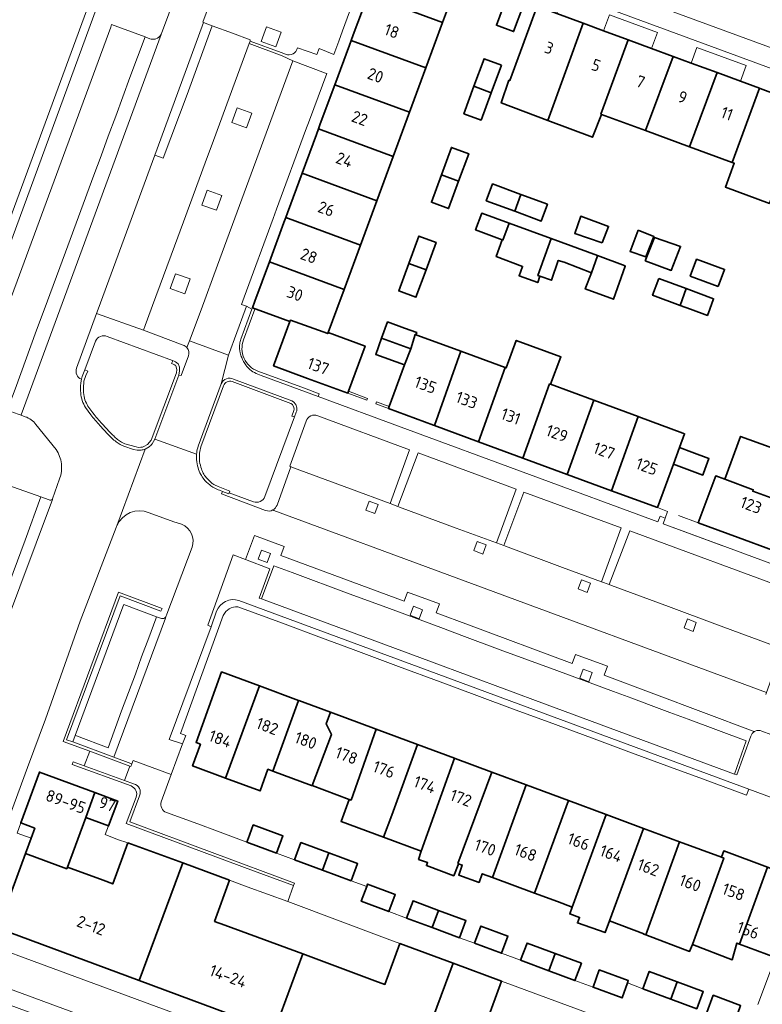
# Model space of a CAD drawing. Extents: x 152761 to 155748, y 459947 to 462743.
# Tile 146 of 256: x 154444 to 154529, y 461920 to 462033. Entities that reach past the tile are written whole.
import ezdxf
from ezdxf.enums import TextEntityAlignment as Align

# ---------------------------------------------------------------- set-up
doc = ezdxf.new("R2010")
doc.units = 0
doc.header["$LTSCALE"] = 0.75
for name, color, linetype, lineweight in [('B-RO-GR-GROENVOORZIENING-GV', 251, 'CONTINUOUS', 18), ('B-RO-GR-HAAG-GV', 251, 'CONTINUOUS', 13), ('B-RO-IE-TERREINAFSCHEIDING_KUNSTMATIG_MUUR-G', 251, 'IE-TERREINAFSCHEIDING-KUNSTMATIG-DICHT', 18), ('B-RO-IE-TERREINAFSCHEIDING_KUNSTMATIG_MUUR-GV', 251, 'CONTINUOUS', 18), ('B-RO-OG-BEBOUWING-GV', 6, 'CONTINUOUS', 35), ('B-RO-OG-BEBOUWING-T18', 1, 'CONTINUOUS', 18), ('B-RO-OG-TERREIN_CULTUURSCHEIDING-GV', 251, 'CONTINUOUS', 18), ('B-RO-VH-VERHARDING_BETONSTRAATSTEEN-GV', 251, 'CONTINUOUS', 18), ('B-RO-VH-VERHARDING_STRAATBAKSTEEN-GV', 251, 'CONTINUOUS', 18), ('B-RO-VH-VERHARDING_TEGEL-GV', 251, 'CONTINUOUS', 18)]:
    doc.layers.add(name, color=color, linetype=linetype, lineweight=lineweight)
doc.styles.add('NLCS-ISO-M200-T18', font='NLCS-ISO.ttf', dxfattribs={"height": 0.36})
doc.linetypes.add('IE-TERREINAFSCHEIDING-KUNSTMATIG-DICHT', pattern='A,8,-1,[82,NLCS.SHX,S=0.75,R=90,X=0,Y=0],-1', length=10)

msp = doc.modelspace()

# ---------------------------------------------------------------- linework, layer by layer
at = {"layer": 'B-RO-GR-GROENVOORZIENING-GV', "flags": 128}
for points in [[(154438.014, 461987.219), (154436.09, 461987.93), (154440.538, 462000), (154453.34, 462034.73), (154451.22, 462035.52), (154450.06, 462037.25), (154445.324, 462039.015), (154444.978, 462038.077), (154449.409, 462036.425), (154450.569, 462034.695), (154452.057, 462034.141), (154439.6, 462000.346), (154434.806, 461987.338), (154437.622, 461986.298), (154430.304, 461966.558), (154410.166, 461973.978), (154407.333, 461978.13), (154411.037, 461988.306), (154410.15, 461988.63), (154408.34, 461983.82), (154407.31, 461980.99), (154406.516, 461978.836)], [(154469.395, 461965.959), (154474.49, 461964.067), (154478.945, 461962.413), (154482.582, 461961.063), (154487.771, 461959.136), (154492.533, 461957.368), (154496.748, 461955.804), (154501.122, 461954.179), (154505.019, 461952.733), (154509.866, 461950.939), (154514.145, 461949.361), (154518.469, 461947.766), (154522.547, 461946.261), (154527.604, 461944.396), (154527.85, 461945.073), (154526.112, 461945.716)], [(154526.112, 461945.716), (154469.509, 461966.672)], [(154466.951, 461965.431), (154466.32, 461963.67), (154461.53, 461950.77), (154463.05, 461950.26), (154463.34, 461951.04), (154463.419, 461951.241), (154462.822, 461951.466), (154467.722, 461964.957)]]:
    msp.add_lwpolyline(points, dxfattribs=at)
for points in [[(154472.038, 462030.603), (154473.732, 462029.996), (154474.339, 462031.691), (154472.644, 462032.297)], [(154468.688, 462021.343), (154470.382, 462020.736), (154470.989, 462022.431), (154469.294, 462023.037)], [(154465.25, 462011.912), (154466.945, 462011.305), (154467.552, 462013), (154465.857, 462013.606)], [(154461.636, 462002.363), (154463.331, 462001.756), (154463.938, 462003.451), (154462.243, 462004.058)], [(154484.406, 461978.039), (154484.024, 461977.005), (154485.059, 461976.603), (154485.431, 461977.648)], [(154496.786, 461973.419), (154496.404, 461972.385), (154497.439, 461971.983), (154497.811, 461973.028)], [(154472.086, 461972.44), (154471.704, 461971.406), (154472.739, 461971.004), (154473.111, 461972.049)], [(154508.726, 461969.029), (154508.344, 461967.995), (154509.379, 461967.593), (154509.751, 461968.638)], [(154489.496, 461966.009), (154489.114, 461964.975), (154490.149, 461964.573), (154490.521, 461965.618)], [(154520.826, 461964.559), (154520.444, 461963.525), (154521.479, 461963.123), (154521.851, 461964.168)], [(154508.896, 461958.809), (154508.514, 461957.775), (154509.549, 461957.373), (154509.921, 461958.418)]]:
    msp.add_lwpolyline(points, close=True, dxfattribs=at)
at = {"layer": 'B-RO-GR-GROENVOORZIENING-GV'}
for points in [[(154469.509, 461966.672, 0.4008153), (154466.951, 461965.431)], [(154467.722, 461964.957, -0.3121096), (154469.395, 461965.959)]]:
    msp.add_lwpolyline(points, format="xyb", dxfattribs=at)
at = {"layer": 'B-RO-GR-HAAG-GV', "flags": 128}
for points in [[(154444.978, 462038.077), (154449.409, 462036.425), (154450.569, 462034.695), (154452.057, 462034.141), (154439.6, 462000.346), (154434.806, 461987.338), (154437.622, 461986.298), (154430.304, 461966.558), (154410.166, 461973.978), (154407.333, 461978.13), (154411.037, 461988.306), (154410.15, 461988.63), (154408.34, 461983.82), (154407.31, 461980.99), (154406.516, 461978.836)], [(154438.014, 461987.219), (154436.09, 461987.93), (154440.538, 462000), (154453.34, 462034.73), (154451.22, 462035.52), (154450.06, 462037.25), (154445.324, 462039.015), (154444.978, 462038.077)], [(154469.395, 461965.959), (154474.49, 461964.067), (154478.945, 461962.413), (154482.582, 461961.063), (154487.771, 461959.136), (154492.533, 461957.368), (154496.748, 461955.804), (154501.122, 461954.179), (154505.019, 461952.733), (154509.866, 461950.939), (154514.145, 461949.361), (154518.469, 461947.766), (154522.547, 461946.261), (154527.604, 461944.396), (154527.85, 461945.073), (154526.112, 461945.716)], [(154526.112, 461945.716), (154469.509, 461966.672)], [(154466.951, 461965.431), (154466.32, 461963.67), (154461.53, 461950.77), (154463.05, 461950.26), (154463.34, 461951.04), (154463.419, 461951.241), (154462.822, 461951.466), (154467.722, 461964.957)]]:
    msp.add_lwpolyline(points, dxfattribs=at)
at = {"layer": 'B-RO-GR-HAAG-GV'}
for points in [[(154469.509, 461966.672, 0.4008153), (154466.951, 461965.431)], [(154467.722, 461964.957, -0.3121096), (154469.395, 461965.959)]]:
    msp.add_lwpolyline(points, format="xyb", dxfattribs=at)
at = {"layer": 'B-RO-IE-TERREINAFSCHEIDING_KUNSTMATIG_MUUR-G', "flags": 128}
for points in [[(154482.039, 461990.606), (154484.222, 461989.787), (154484.141, 461989.572), (154481.96, 461990.39)], [(154486.621, 461988.64), (154485.17, 461989.185), (154485.251, 461989.4), (154486.701, 461988.855)], [(154517.4, 461977.29), (154518.563, 461976.861)], [(154518.284, 461976.103), (154518.041, 461975.445)], [(154518.563, 461976.861), (154518.284, 461976.103)], [(154522.08, 461975.57), (154519.831, 461976.408)], [(154518.041, 461975.445), (154524.768, 461972.964)]]:
    msp.add_lwpolyline(points, dxfattribs=at)
at = {"layer": 'B-RO-IE-TERREINAFSCHEIDING_KUNSTMATIG_MUUR-GV', "flags": 128}
for points in [[(154470.037, 461996.494), (154471.343, 462000), (154471.361, 462000.049), (154471.06, 462000.16), (154471, 462000), (154470.994, 461999.985), (154469.723, 461996.565)], [(154469.582, 461995.461), (154469.648, 461994.998)], [(154462.601, 461993.667), (154462.561, 461993.741), (154462.246, 461993.964), (154462.109, 461994.037), (154461.9, 461994.12), (154461.906, 461993.995), (154461.8, 461993.79), (154462.09, 461993.684)], [(154451.772, 461991.751), (154451.981, 461992.391), (154452.2, 461992.89), (154451.89, 461993.043), (154451.727, 461992.665), (154451.573, 461992.311), (154451.483, 461991.979), (154451.452, 461991.801)], [(154462.3, 461993.524), (154462.396, 461993.091), (154462.371, 461992.71), (154459.472, 461985.027), (154459.045, 461984.504), (154458.636, 461984.275)], [(154459.571, 461984.601), (154459.745, 461984.856), (154459.88, 461985.125), (154462.62, 461992.463), (154462.725, 461992.945), (154462.711, 461993.241)], [(154472.06, 461992.427), (154478.59, 461990), (154478.706, 461990.309), (154476.995, 461990.943), (154471.689, 461992.909)], [(154468.752, 461991.709), (154475.432, 461989.218), (154475.639, 461989.074), (154475.802, 461988.761), (154475.82, 461988.549), (154475.79, 461988.394), (154475.567, 461987.775), (154475.854, 461987.683), (154476.058, 461988.209), (154476.126, 461988.377), (154476.147, 461988.717), (154476.024, 461989.092), (154475.746, 461989.409), (154475.557, 461989.529), (154468.897, 461991.996)], [(154467.479, 461991.463), (154464.854, 461984.327)], [(154465.163, 461984.246), (154467.733, 461991.233)], [(154451.512, 461989.741), (154451.575, 461989.537)], [(154451.889, 461989.627), (154451.832, 461989.811)], [(154451.952, 461988.752), (154452.552, 461987.922)], [(154452.802, 461988.122), (154452.232, 461988.912)], [(154453.595, 461986.68), (154454.512, 461985.692)], [(154454.742, 461985.912), (154453.852, 461986.87)], [(154458.291, 461984.192), (154458.029, 461984.184), (154457.757, 461984.234), (154456.458, 461984.598), (154456.084, 461984.775), (154455.622, 461985.087)], [(154455.446, 461984.816), (154455.923, 461984.497), (154456.332, 461984.306), (154457.423, 461983.933), (154457.878, 461983.857)], [(154458.769, 461983.978), (154459.226, 461984.233)], [(154464.681, 461983.56), (154464.666, 461983.422)], [(154467.268, 461979.274), (154467.64, 461979.139), (154468.36, 461978.88), (154468.406, 461978.995), (154468.484, 461979.186), (154467.14, 461979.716), (154466.719, 461979.899)], [(154457.46, 461945.68), (154456.413, 461946.072), (154451.793, 461947.751), (154450.53, 461948.21), (154450.42, 461947.909), (154457.164, 461945.45)], [(154457.744, 461944.176), (154456.618, 461941.142), (154471.168, 461935.749), (154475.761, 461934.046)], [(154475.761, 461934.046), (154475.871, 461934.34), (154457.04, 461941.335), (154458.143, 461944.338)]]:
    msp.add_lwpolyline(points, dxfattribs=at)
at = {"layer": 'B-RO-IE-TERREINAFSCHEIDING_KUNSTMATIG_MUUR-GV'}
for points in [[(154469.723, 461996.565, 0.0492848), (154469.602, 461996.017)], [(154471.689, 461992.909, -0.4195198), (154470.037, 461996.494)], [(154469.602, 461996.017, 0.0540165), (154469.582, 461995.461)], [(154469.648, 461994.998, 0.0487314), (154469.822, 461994.461)], [(154469.822, 461994.461, 0.0552325), (154470.324, 461993.553)], [(154462.09, 461993.684, 0.3137691), (154462.169, 461993.591)], [(154462.169, 461993.591, -0.3130716), (154462.3, 461993.524)], [(154462.711, 461993.241, 0.0705666), (154462.601, 461993.667)], [(154470.324, 461993.553, 0.0684542), (154470.602, 461993.232)], [(154470.602, 461993.232, 0.0623112), (154471.291, 461992.733)], [(154451.452, 461991.801, 0.0490792), (154451.392, 461990.661)], [(154468.897, 461991.996, 0.433903), (154467.479, 461991.463)], [(154471.291, 461992.733, 0.0516061), (154472.06, 461992.427)], [(154451.392, 461990.661, 0.05), (154451.512, 461989.741)], [(154451.717, 461990.674, -0.0473725), (154451.772, 461991.751)], [(154451.832, 461989.811, -0.0451613), (154451.717, 461990.674)], [(154467.733, 461991.233, -0.410109), (154468.752, 461991.709)], [(154451.575, 461989.537, 0.0395462), (154451.952, 461988.752)], [(154452.232, 461988.912, -0.0400621), (154451.889, 461989.627)], [(154452.552, 461987.922, 0.0170528), (154453.595, 461986.68)], [(154453.852, 461986.87, -0.0147326), (154452.802, 461988.122)], [(154454.512, 461985.692, 0.023216), (154455.446, 461984.816)], [(154455.622, 461985.087, -0.0229068), (154454.742, 461985.912)], [(154458.636, 461984.275, -0.0717956), (154458.291, 461984.192)], [(154458.331, 461983.872, 0.0635219), (154458.769, 461983.978)], [(154459.226, 461984.233, 0.0462804), (154459.571, 461984.601)], [(154464.854, 461984.327, 0.0558671), (154464.681, 461983.56)], [(154465.007, 461983.529, -0.049968), (154465.163, 461984.246)], [(154457.878, 461983.857, 0.05079), (154458.331, 461983.872)], [(154464.666, 461983.422, 0.0468099), (154464.662, 461982.781)], [(154464.662, 461982.781, 0.053833), (154464.83, 461981.849)], [(154464.992, 461982.801, -0.0508027), (154465.007, 461983.529)], [(154465.152, 461981.919, -0.0542809), (154464.992, 461982.801)], [(154464.83, 461981.849, 0.0562342), (154465.132, 461981.102)], [(154465.422, 461981.252, -0.0541958), (154465.152, 461981.919)], [(154465.132, 461981.102, 0.05528), (154465.501, 461980.546)], [(154465.763, 461980.74, -0.0572584), (154465.422, 461981.252)], [(154465.501, 461980.546, 0.0520769), (154466.162, 461979.882)], [(154466.372, 461980.132, -0.0517673), (154465.763, 461980.74)], [(154466.162, 461979.882, 0.0460811), (154466.664, 461979.539)], [(154466.719, 461979.899, -0.0656906), (154466.372, 461980.132)], [(154466.664, 461979.539, 0.0312522), (154467.268, 461979.274)], [(154458.143, 461944.338, 0.4656961), (154457.46, 461945.68)], [(154457.164, 461945.45, -0.4111385), (154457.744, 461944.176)]]:
    msp.add_lwpolyline(points, format="xyb", dxfattribs=at)
at = {"layer": 'B-RO-IE-TERREINAFSCHEIDING_KUNSTMATIG_MUUR-GV', "flags": 128}
msp.add_lwpolyline([(154457.239, 461947.992), (154457.123, 461948.035), (154455.209, 461948.745), (154450.49, 461950.495), (154449.79, 461950.74), (154455.93, 461967.211), (154460.586, 461965.443), (154460.73, 461965.75), (154455.74, 461967.62), (154449.38, 461950.55), (154452.449, 461949.417), (154457.014, 461947.733), (154457.13, 461947.69)], close=True, dxfattribs=at)
at = {"layer": 'B-RO-OG-BEBOUWING-GV', "flags": 128}
for points in [[(154485.912, 462040.389), (154484.279, 462035.967), (154492.807, 462032.79), (154494.628, 462037.723), (154493.691, 462038.068), (154486.103, 462040.905), (154486.041, 462040.74)], [(154492.807, 462032.79), (154484.279, 462035.967), (154482.592, 462031.397), (154482.35, 462030.742), (154490.887, 462027.59)], [(154500.131, 462035.624), (154498.975, 462032.481), (154500.948, 462031.754), (154502.105, 462034.899)], [(154503.63, 462034.656), (154500.496, 462026.148), (154500.413, 462026.178), (154499.523, 462023.594), (154504.862, 462021.593), (154508.916, 462032.706), (154505.873, 462033.829)], [(154508.916, 462032.706), (154504.862, 462021.593), (154509.982, 462019.673), (154510.997, 462022.283), (154510.935, 462022.305), (154514.043, 462030.815), (154511.227, 462031.854)], [(154482.144, 462030.183), (154480.481, 462025.678), (154489.017, 462022.524), (154490.887, 462027.59), (154482.35, 462030.742)], [(154514.043, 462030.815), (154510.935, 462022.305), (154510.997, 462022.283), (154516.05, 462020.423), (154519.203, 462028.912), (154516.734, 462029.823)], [(154499.54, 462027.909), (154497.57, 462028.64), (154496.407, 462025.493), (154498.379, 462024.762)], [(154516.05, 462020.423), (154521.083, 462018.57), (154524.234, 462027.057), (154521.246, 462028.159), (154519.203, 462028.912)], [(154521.083, 462018.57), (154525.965, 462016.773), (154529.1, 462025.262), (154526.9, 462026.074), (154524.234, 462027.057)], [(154489.017, 462022.524), (154480.481, 462025.678), (154478.822, 462021.186), (154478.61, 462020.612), (154487.147, 462017.458)], [(154498.379, 462024.762), (154496.407, 462025.493), (154495.25, 462022.36), (154497.223, 462021.628)], [(154525.965, 462016.773), (154526.201, 462016.686), (154525.19, 462013.965), (154530.217, 462012.099), (154531.273, 462014.819), (154532.49, 462018.135), (154533.529, 462020.966), (154534.356, 462023.217), (154534.39, 462023.31), (154529.148, 462025.244), (154529.1, 462025.262)], [(154487.147, 462017.458), (154478.61, 462020.612), (154478.381, 462019.99), (154476.74, 462015.545), (154485.276, 462012.392)], [(154492.68, 462015.366), (154494.653, 462014.642), (154495.804, 462017.778), (154493.83, 462018.5)], [(154474.869, 462010.479), (154483.406, 462007.327), (154485.276, 462012.392), (154476.74, 462015.545), (154475.073, 462011.032)], [(154494.653, 462014.642), (154492.68, 462015.366), (154491.53, 462012.23), (154493.502, 462011.509)], [(154501.072, 462011.2), (154501.773, 462013.124), (154498.53, 462014.32), (154497.82, 462012.4)], [(154501.773, 462013.124), (154501.072, 462011.2), (154504.11, 462010.08), (154504.82, 462012)], [(154499.65, 462007.934), (154499.726, 462007.906), (154500.433, 462009.835), (154497.294, 462010.98), (154497.29, 462010.97), (154496.59, 462009.06)], [(154474.661, 462009.914), (154473, 462005.415), (154481.536, 462002.261), (154483.406, 462007.327), (154474.869, 462010.479)], [(154505.245, 462008.079), (154500.433, 462009.835), (154499.726, 462007.906), (154499.65, 462007.934), (154498.947, 462006.016), (154501.974, 462004.881), (154501.568, 462003.827), (154503.703, 462003.042), (154503.947, 462003.772), (154503.729, 462003.83)], [(154511.081, 462007.578), (154511.811, 462009.47), (154508.622, 462010.633), (154507.946, 462008.66)], [(154515.18, 462009.035), (154514.269, 462006.607), (154516.094, 462006), (154517.002, 462008.32)], [(154488.945, 462005.224), (154490.919, 462004.502), (154492.074, 462007.638), (154490.1, 462008.36)], [(154509.838, 462004.171), (154510.54, 462006.088), (154510.554, 462006.126), (154505.245, 462008.079), (154503.729, 462003.83), (154503.947, 462003.772), (154505.271, 462003.312), (154506.055, 462005.583), (154506.725, 462005.372)], [(154516.016, 462005.519), (154518.988, 462004.424), (154520.043, 462007.18), (154517.07, 462008.208)], [(154475.346, 461998.581), (154475.402, 461998.734), (154479.666, 461997.195), (154479.715, 461997.327), (154480.701, 462000), (154481.536, 462002.261), (154473, 462005.415), (154471.331, 462000.894), (154471.06, 462000.16), (154471.361, 462000.049), (154471.496, 462000)], [(154510.554, 462006.126), (154510.54, 462006.088), (154509.838, 462004.171), (154509.144, 462002.319), (154512.36, 462001.129), (154513.696, 462004.921), (154513.701, 462004.936)], [(154524.366, 462002.599), (154525.08, 462004.54), (154521.88, 462005.71), (154521.167, 462003.773)], [(154490.919, 462004.502), (154488.945, 462005.224), (154487.791, 462002.09), (154489.765, 462001.368)], [(154517.552, 462003.505), (154516.85, 462001.59), (154519.986, 462000.436), (154520.688, 462002.351)], [(154520.688, 462002.351), (154519.986, 462000.436), (154521.172, 462000), (154523.13, 461999.28), (154523.393, 462000), (154523.832, 462001.195)], [(154479.715, 461997.327), (154479.666, 461997.195), (154475.402, 461998.734), (154475.346, 461998.581), (154473.48, 461993.5), (154477.371, 461992.073), (154481.96, 461990.39), (154482.039, 461990.606), (154483.936, 461995.779)], [(154489.164, 461995.466), (154489.69, 461997.106), (154489.766, 461997.078), (154489.858, 461997.322), (154488.475, 461997.827), (154486.52, 461998.54), (154485.842, 461996.679)], [(154488.473, 461993.613), (154489.164, 461995.466), (154485.842, 461996.679), (154485.165, 461994.819)], [(154489.164, 461995.466), (154488.473, 461993.613), (154486.701, 461988.855), (154486.621, 461988.64), (154491.782, 461986.737), (154491.875, 461986.703), (154494.913, 461995.184), (154489.976, 461997.001), (154489.766, 461997.078), (154489.69, 461997.106)], [(154502.014, 461982.964), (154505.053, 461991.448), (154505.163, 461991.408), (154506.352, 461994.563), (154501.244, 461996.429), (154500.11, 461993.269), (154499.985, 461993.315), (154496.941, 461984.834)], [(154494.913, 461995.184), (154491.875, 461986.703), (154496.941, 461984.834), (154499.985, 461993.315)], [(154505.163, 461991.408), (154505.053, 461991.448), (154502.014, 461982.964), (154507.078, 461981.096), (154510.119, 461989.582)], [(154507.078, 461981.096), (154512.141, 461979.229), (154515.187, 461987.714), (154510.119, 461989.582)], [(154517.4, 461977.29), (154517.408, 461977.311), (154519.229, 461982.254), (154519.934, 461984.166), (154520.518, 461985.75), (154520.327, 461985.82), (154515.267, 461987.685), (154515.187, 461987.714), (154512.141, 461979.229)], [(154528.374, 461979.344), (154528.312, 461979.175), (154532.509, 461977.638), (154532.446, 461977.469), (154536.709, 461975.881), (154537.549, 461978.158), (154538.655, 461981.159), (154530.18, 461984.241), (154526.917, 461985.444), (154525.109, 461980.542)], [(154519.934, 461984.166), (154519.229, 461982.254), (154522.596, 461981.012), (154522.68, 461981.242), (154523.301, 461982.926), (154521.354, 461983.643)], [(154532.446, 461977.469), (154532.509, 461977.638), (154528.312, 461979.175), (154528.374, 461979.344), (154525.109, 461980.542), (154524.075, 461980.921), (154524.012, 461980.753), (154522.08, 461975.57), (154526.643, 461973.87), (154530.56, 461972.41)], [(154467.97, 461946.352), (154471.849, 461956.89), (154467.53, 461958.491), (154464.601, 461950.415), (154465.107, 461950.227), (154464.208, 461947.746)], [(154471.849, 461956.89), (154467.97, 461946.352), (154471.934, 461944.883), (154472.833, 461947.364), (154473.391, 461947.157), (154476.33, 461955.229)], [(154479.985, 461953.875), (154476.377, 461955.212), (154476.33, 461955.229), (154473.391, 461947.157), (154477.826, 461945.515), (154477.89, 461945.491), (154480.096, 461951.357), (154479.507, 461952.552)], [(154482.342, 461943.84), (154485.216, 461951.937), (154479.985, 461953.875), (154479.507, 461952.552), (154480.096, 461951.357), (154477.89, 461945.491), (154482.125, 461943.921)], [(154486.996, 461942.114), (154489.928, 461950.19), (154485.216, 461951.937), (154482.342, 461943.84), (154482.125, 461943.921), (154481.189, 461941.398), (154486.058, 461939.581)], [(154489.928, 461950.19), (154486.996, 461942.114), (154486.058, 461939.581), (154490.362, 461937.986), (154494.168, 461948.618)], [(154494.639, 461936.556), (154494.573, 461936.581), (154498.461, 461947.028), (154494.253, 461948.587), (154494.168, 461948.618), (154490.362, 461937.986), (154490.072, 461937.043), (154491.098, 461936.692), (154490.963, 461936.34), (154494.098, 461935.178), (154494.586, 461936.421)], [(154451.98, 461941.84), (154453.035, 461944.693), (154446.669, 461947.047), (154444.541, 461941.22), (154446.14, 461940.62), (154445.718, 461939.482), (154445.07, 461937.735), (154449.795, 461935.978), (154449.87, 461936.18)], [(154498.461, 461947.028), (154494.573, 461936.581), (154494.639, 461936.556), (154495.071, 461936.394), (154495.024, 461936.259), (154494.666, 461935.232), (154496.99, 461934.42), (154497.362, 461935.403), (154498.534, 461934.976), (154502.398, 461945.569)], [(154453.035, 461944.693), (154451.98, 461941.84), (154454.583, 461940.873), (154455.64, 461943.73)], [(154502.398, 461945.569), (154498.534, 461934.976), (154503.336, 461933.179), (154507.234, 461943.777)], [(154507.234, 461943.777), (154503.336, 461933.179), (154505.97, 461932.215), (154507.644, 461931.583), (154511.522, 461942.187)], [(154515.816, 461940.596), (154511.522, 461942.187), (154507.644, 461931.583), (154507.365, 461930.821), (154508.501, 461930.415), (154508.25, 461929.79), (154511.403, 461928.669), (154511.898, 461930.007)], [(154470.534, 461939.331), (154470.423, 461939.03), (154473.81, 461937.77), (154474.54, 461939.74), (154471.15, 461941), (154470.555, 461939.388)], [(154515.816, 461940.596), (154511.898, 461930.007), (154515.829, 461928.55), (154515.809, 461928.497), (154516.063, 461928.402), (154519.936, 461939.069)], [(154456.799, 461938.958), (154455.06, 461934.25), (154453.965, 461934.657), (154449.87, 461936.18), (154449.795, 461935.978), (154445.07, 461937.735), (154441.9, 461929.19), (154458.098, 461923.191), (154463.076, 461936.639)], [(154475.871, 461937.01), (154479.079, 461935.818), (154479.811, 461937.788), (154476.6, 461938.98)], [(154519.936, 461939.069), (154516.063, 461928.402), (154521.079, 461926.523), (154521.423, 461927.327), (154524.999, 461937.192), (154524.724, 461937.294)], [(154479.811, 461937.788), (154479.079, 461935.818), (154482.36, 461934.599), (154483.09, 461936.57)], [(154521.423, 461927.327), (154525.971, 461925.577), (154526.48, 461927.483), (154526.796, 461927.366), (154530.006, 461936.152), (154524.992, 461938.015), (154524.724, 461937.294), (154524.999, 461937.192)], [(154468.44, 461934.655), (154463.076, 461936.639), (154458.098, 461923.191), (154471.341, 461918.287), (154473.571, 461917.461), (154476.816, 461926.228), (154467.877, 461929.539), (154466.73, 461929.964)], [(154530.9, 461925.845), (154534.154, 461934.611), (154530.006, 461936.152), (154526.796, 461927.366)], [(154484.131, 461933.941), (154483.5, 461932.26), (154486.651, 461931.08), (154487.39, 461933.05), (154484.24, 461934.23)], [(154491.627, 461929.251), (154492.36, 461931.22), (154489.43, 461932.31), (154488.7, 461930.34)], [(154492.36, 461931.22), (154491.627, 461929.251), (154494.75, 461928.09), (154495.48, 461930.06)], [(154496.453, 461927.461), (154499.568, 461926.312), (154500.296, 461928.286), (154497.179, 461929.428)], [(154477.38, 461916.05), (154489.044, 461911.73), (154494.023, 461925.181), (154487.94, 461927.43), (154486.206, 461922.751), (154485.063, 461923.174), (154476.816, 461926.228), (154473.571, 461917.461)], [(154501.74, 461925.51), (154504.981, 461924.301), (154505.704, 461926.278), (154502.48, 461927.48)], [(154505.704, 461926.278), (154504.981, 461924.301), (154507.96, 461923.19), (154508.7, 461925.16)], [(154498.967, 461918.025), (154497.834, 461918.445), (154499.57, 461923.13), (154494.023, 461925.181), (154489.044, 461911.73), (154500.766, 461907.389), (154504.517, 461906), (154507.762, 461914.768)], [(154513.973, 461922.915), (154514.07, 461923.18), (154510.75, 461924.4), (154510.03, 461922.43), (154513.35, 461921.21)], [(154518.937, 461921.073), (154519.668, 461923.043), (154516.47, 461924.23), (154515.74, 461922.259)], [(154519.668, 461923.043), (154518.937, 461921.073), (154521.91, 461919.97), (154522.64, 461921.94)], [(154526.839, 461920.124), (154526.916, 461920.33), (154523.79, 461921.51), (154523.05, 461919.54), (154526.18, 461918.37)]]:
    msp.add_lwpolyline(points, close=True, dxfattribs=at)
at = {"layer": 'B-RO-OG-TERREIN_CULTUURSCHEIDING-GV', "flags": 128}
for points in [[(154458.59, 461997.6), (154458.791, 461998.146), (154459.475, 462000), (154459.628, 462000.416), (154462.125, 462007.188), (154463.16, 462009.994), (154465.641, 462016.721), (154466.595, 462019.308), (154469.077, 462026.038), (154470.679, 462030.382), (154470.786, 462030.673), (154470.8, 462030.82), (154468.787, 462031.565), (154466.453, 462032.429), (154463.566, 462024.56), (154460.841, 462017.254), (154459.892, 462017.625), (154453.409, 462000), (154453.224, 461999.497)], [(154487.693, 461977.431), (154487.883, 461977.361), (154494.385, 461974.956), (154498.989, 461973.253), (154501.218, 461979.408), (154490.01, 461983.553)], [(154502.13, 461979.073), (154499.812, 461972.949), (154500.008, 461972.876), (154506.543, 461970.459), (154511.009, 461968.807), (154513.259, 461974.982)]]:
    msp.add_lwpolyline(points, close=True, dxfattribs=at)
for points in [[(154453.107, 461996.341), (154451.89, 461993.043), (154452.2, 461992.89), (154451.981, 461992.391), (154451.772, 461991.751)], [(154462.09, 461993.684), (154461.8, 461993.79), (154461.906, 461993.995), (154461.9, 461994.12), (154454.415, 461996.872)], [(154458.636, 461984.275), (154459.045, 461984.504), (154459.472, 461985.027), (154462.371, 461992.71), (154462.396, 461993.091), (154462.3, 461993.524)], [(154467.733, 461991.233), (154465.163, 461984.246)], [(154472.469, 461978.568), (154475.854, 461987.683), (154475.567, 461987.775), (154475.79, 461988.394), (154475.82, 461988.549), (154475.802, 461988.761), (154475.639, 461989.074), (154475.432, 461989.218), (154468.752, 461991.709)], [(154451.832, 461989.811), (154451.889, 461989.627)], [(154452.232, 461988.912), (154452.802, 461988.122)], [(154486.823, 461977.753), (154489.022, 461983.92), (154478.523, 461987.788)], [(154453.852, 461986.87), (154454.742, 461985.912)], [(154477.216, 461987.178), (154475.33, 461982.03), (154475.45, 461981.96), (154475.767, 461981.843), (154482.258, 461979.442), (154486.823, 461977.753)], [(154455.622, 461985.087), (154456.084, 461984.775), (154456.458, 461984.598), (154457.757, 461984.234), (154458.029, 461984.184), (154458.291, 461984.192)], [(154466.719, 461979.899), (154467.14, 461979.716), (154468.484, 461979.186), (154468.406, 461978.995), (154471.18, 461977.975)], [(154533.063, 461967.692), (154514.229, 461974.624), (154511.879, 461968.485), (154512.144, 461968.387), (154518.68, 461965.97), (154524.267, 461963.903), (154531.393, 461961.267), (154531.68, 461961.157), (154533.73, 461966.43)]]:
    msp.add_lwpolyline(points, dxfattribs=at)
at = {"layer": 'B-RO-OG-TERREIN_CULTUURSCHEIDING-GV'}
for points in [[(154454.415, 461996.872, 0.4150209), (154453.107, 461996.341)], [(154462.169, 461993.591, -0.3137691), (154462.09, 461993.684)], [(154462.3, 461993.524, 0.3130716), (154462.169, 461993.591)], [(154451.772, 461991.751, 0.0473725), (154451.717, 461990.674)], [(154451.717, 461990.674, 0.0451613), (154451.832, 461989.811)], [(154468.752, 461991.709, 0.410109), (154467.733, 461991.233)], [(154451.889, 461989.627, 0.0400621), (154452.232, 461988.912)], [(154452.802, 461988.122, 0.0147326), (154453.852, 461986.87)], [(154478.523, 461987.788, 0.4804607), (154477.216, 461987.178)], [(154454.742, 461985.912, 0.0229068), (154455.622, 461985.087)], [(154458.291, 461984.192, 0.0717956), (154458.636, 461984.275)], [(154465.163, 461984.246, 0.049968), (154465.007, 461983.529)], [(154465.007, 461983.529, 0.0508027), (154464.992, 461982.801)], [(154464.992, 461982.801, 0.0542809), (154465.152, 461981.919)], [(154465.152, 461981.919, 0.0541958), (154465.422, 461981.252)], [(154465.422, 461981.252, 0.0572584), (154465.763, 461980.74)], [(154465.763, 461980.74, 0.0517673), (154466.372, 461980.132)], [(154466.372, 461980.132, 0.0656906), (154466.719, 461979.899)], [(154471.18, 461977.975, 0.4380516), (154472.469, 461978.568)]]:
    msp.add_lwpolyline(points, format="xyb", dxfattribs=at)
at = {"layer": 'B-RO-VH-VERHARDING_BETONSTRAATSTEEN-GV', "flags": 128}
msp.add_lwpolyline([(154463.838, 461996.385), (154468.301, 461994.727), (154470.237, 461999.936), (154470.376, 462000.322), (154469.794, 462000.536), (154470.1, 462001.36), (154473.436, 462010.387), (154473.825, 462011.447), (154477.141, 462020.456), (154477.582, 462021.635), (154479.559, 462026.953), (154479.416, 462027.007), (154475.661, 462028.411), (154467.061, 462005.02), (154465.17, 461999.936)], close=True, dxfattribs=at)
msp.add_lwpolyline([(154439.123, 461930.782), (154436.791, 461924.595), (154461.87, 461915.382), (154462.564, 461915.133), (154463.916, 461918.77), (154463.227, 461919.037), (154444.335, 461926.008), (154441.088, 461927.225)], dxfattribs=at)
at = {"layer": 'B-RO-VH-VERHARDING_STRAATBAKSTEEN-GV', "flags": 128}
for points in [[(154450.925, 461993.241), (154453.224, 461999.497), (154453.409, 462000), (154459.892, 462017.625), (154465.314, 462032.368), (154465.47, 462032.793), (154465.37, 462032.83), (154468.185, 462040.451), (154488.52, 462095.48), (154487.958, 462095.7)], [(154461.471, 462033.793), (154460.641, 462031.532), (154460.612, 462031.465), (154460.594, 462031.416), (154449.014, 461999.936), (154444.585, 461987.898), (154444.575, 461987.874), (154445.054, 461987.699)], [(154451.452, 461991.801), (154451.483, 461991.979)], [(154451.575, 461989.537), (154451.512, 461989.741)], [(154452.552, 461987.922), (154451.952, 461988.752)], [(154446.283, 461986.821), (154448.587, 461983.951)], [(154454.512, 461985.692), (154453.595, 461986.68)], [(154464.666, 461983.422), (154459.88, 461985.125), (154459.745, 461984.856), (154459.571, 461984.601)], [(154457.878, 461983.857), (154457.423, 461983.933), (154456.332, 461984.306), (154455.923, 461984.497), (154455.446, 461984.816)], [(154459.226, 461984.233), (154458.769, 461983.978), (154455.534, 461975.219)], [(154455.534, 461975.219), (154458.769, 461983.978)], [(154473.39, 461977.022), (154473.514, 461976.976), (154494.367, 461969.278), (154529.885, 461956.131), (154531.68, 461961.157), (154531.393, 461961.267), (154524.267, 461963.903), (154518.68, 461965.97), (154512.144, 461968.387), (154511.879, 461968.485), (154511.009, 461968.807), (154506.543, 461970.459), (154500.008, 461972.876), (154499.812, 461972.949), (154498.989, 461973.253), (154494.385, 461974.956), (154487.883, 461977.361), (154487.693, 461977.431), (154486.823, 461977.753), (154482.258, 461979.442), (154475.767, 461981.843), (154475.45, 461981.96), (154473.865, 461977.574)], [(154448.984, 461980.58), (154448.181, 461978.288), (154448.162, 461978.256), (154448.154, 461978.234), (154442.567, 461963.238)], [(154472.547, 461976.966), (154467.53, 461978.88), (154467.64, 461979.139), (154467.268, 461979.274)], [(154459.225, 461976.707), (154462.06, 461975.65), (154462.943, 461975.389)], [(154529.813, 461955.924), (154529.885, 461956.131), (154494.367, 461969.278), (154473.514, 461976.976), (154473.39, 461977.022)], [(154442.082, 461938.833), (154445.303, 461947.546), (154445.304, 461947.55), (154447.36, 461953.081), (154451.34, 461964.31), (154455.453, 461975.013)], [(154464.159, 461972.759), (154461.261, 461965.087), (154461.145, 461964.781), (154461.101, 461964.656), (154455.209, 461948.745), (154457.123, 461948.035), (154457.239, 461947.992), (154457.39, 461948.38), (154461.753, 461946.769), (154463.05, 461950.26), (154461.53, 461950.77), (154466.32, 461963.67), (154465.93, 461963.831), (154468.84, 461971.89), (154470.245, 461971.363), (154471.301, 461974.114), (154474.678, 461972.865), (154474.296, 461971.829), (154488.407, 461966.607), (154488.789, 461967.638), (154492.452, 461966.287), (154492.065, 461965.256), (154495.772, 461963.887), (154507.652, 461959.465), (154508.025, 461960.5), (154511.692, 461959.171), (154511.318, 461958.136), (154528.372, 461951.718), (154528.505, 461951.67), (154528.575, 461951.718)], [(154529.357, 461951.736), (154530.383, 461951.35), (154531.45, 461954.173), (154531.022, 461954.337), (154530.453, 461954.555)]]:
    msp.add_lwpolyline(points, dxfattribs=at)
for points in [[(154530.935, 462029.7), (154532.548, 462034.071), (154511.967, 462041.667), (154510.354, 462037.296)], [(154454.834, 462032.27), (154442.958, 462000), (154439.328, 461990.133), (154439.22, 461989.84), (154442.976, 461988.461), (154443.887, 461990.847), (154446.349, 461997.589), (154447.228, 461999.936), (154449.661, 462006.5), (154452.901, 462015.327), (154453.732, 462017.531), (154454.549, 462019.78), (154455.407, 462022.06), (154457.029, 462026.491), (154458.76, 462031.137), (154454.94, 462032.56)], [(154446.845, 461978.512), (154443.05, 461979.87), (154437.61, 461965.19), (154441.391, 461963.824), (154445.029, 461973.558)], [(154484.406, 461978.039), (154485.431, 461977.648), (154485.059, 461976.603), (154484.024, 461977.005)], [(154496.786, 461973.419), (154497.811, 461973.028), (154497.439, 461971.983), (154496.404, 461972.385)], [(154526.216, 461946.808), (154527.572, 461950.629), (154520.918, 461953.082), (154518.838, 461953.869), (154516.67, 461954.651), (154514.469, 461955.478), (154512.358, 461956.251), (154505.878, 461958.669), (154499.412, 461961.038), (154495.029, 461962.678), (154492.932, 461963.451), (154486.452, 461965.86), (154482.109, 461967.447), (154475.598, 461969.869), (154473.492, 461970.62), (154472.092, 461966.847), (154485.062, 461962.045), (154491.533, 461959.649), (154504.493, 461954.851), (154510.97, 461952.452)], [(154508.726, 461969.029), (154509.751, 461968.638), (154509.379, 461967.593), (154508.344, 461967.995)], [(154460.083, 461964.813), (154456.32, 461966.22), (154456.219, 461965.948), (154450.76, 461951.225), (154450.905, 461951.171), (154454.532, 461949.807), (154456.078, 461954.029), (154457.661, 461958.251), (154458.372, 461960.242), (154459.189, 461962.38), (154459.989, 461964.558)], [(154520.826, 461964.559), (154521.851, 461964.168), (154521.479, 461963.123), (154520.444, 461963.525)]]:
    msp.add_lwpolyline(points, close=True, dxfattribs=at)
at = {"layer": 'B-RO-VH-VERHARDING_STRAATBAKSTEEN-GV'}
for points in [[(154451.483, 461991.979, -0.3991182), (154450.925, 461993.241)], [(154451.392, 461990.661, -0.0490792), (154451.452, 461991.801)], [(154451.512, 461989.741, -0.05), (154451.392, 461990.661)], [(154451.952, 461988.752, -0.0395462), (154451.575, 461989.537)], [(154445.054, 461987.699, -0.1238359), (154446.283, 461986.821)], [(154453.595, 461986.68, -0.0170528), (154452.552, 461987.922)], [(154455.446, 461984.816, -0.023216), (154454.512, 461985.692)], [(154448.587, 461983.951, -0.2363987), (154448.984, 461980.58)], [(154458.769, 461983.978, -0.0635219), (154458.331, 461983.872)], [(154459.571, 461984.601, -0.0462804), (154459.226, 461984.233)], [(154458.331, 461983.872, -0.05079), (154457.878, 461983.857)], [(154464.662, 461982.781, -0.0468099), (154464.666, 461983.422)], [(154464.83, 461981.849, -0.053833), (154464.662, 461982.781)], [(154465.132, 461981.102, -0.0562342), (154464.83, 461981.849)], [(154465.501, 461980.546, -0.05528), (154465.132, 461981.102)], [(154466.162, 461979.882, -0.0520769), (154465.501, 461980.546)], [(154466.664, 461979.539, -0.0460811), (154466.162, 461979.882)], [(154467.268, 461979.274, -0.0312522), (154466.664, 461979.539)], [(154473.865, 461977.574, -0.182155), (154473.39, 461977.022)], [(154455.534, 461975.219, -0.4118335), (154459.225, 461976.707)], [(154473.39, 461977.022, -0.2134483), (154472.547, 461976.966)], [(154455.453, 461975.013, -0.024328), (154455.534, 461975.219)], [(154462.943, 461975.389, -0.3909754), (154464.159, 461972.759)], [(154528.575, 461951.718, -0.2225062), (154529.357, 461951.736)]]:
    msp.add_lwpolyline(points, format="xyb", dxfattribs=at)
at = {"layer": 'B-RO-VH-VERHARDING_TEGEL-GV', "flags": 128}
for points in [[(154484.879, 462097.194), (154486.933, 462102.865), (154487.449, 462104.294), (154482.901, 462106.14), (154475.08, 462084.91), (154472.24, 462085.97), (154455.528, 462040.647), (154455.02, 462039.27), (154453.34, 462034.73), (154440.538, 462000), (154436.09, 461987.93), (154438.014, 461987.219)], [(154468.185, 462040.451), (154465.37, 462032.83), (154465.47, 462032.793), (154466.453, 462032.429), (154468.787, 462031.565), (154470.8, 462030.82), (154470.786, 462030.673)], [(154476.196, 462029.906), (154478.41, 462029.13), (154478.681, 462029.81), (154480.371, 462029.136), (154480.938, 462030.66), (154481.357, 462031.847), (154484.695, 462040.878)], [(154460.588, 462031.419), (154460.612, 462031.465), (154460.641, 462031.532), (154461.471, 462033.793), (154462.632, 462036.955)], [(154504.528, 462037.096), (154535.289, 462025.749), (154534.39, 462023.31), (154534.356, 462023.217), (154536.311, 462022.499), (154535.492, 462020.245), (154533.529, 462020.966), (154532.49, 462018.135), (154533.889, 462017.637), (154535.806, 462016.93), (154541.455, 462014.829), (154546.873, 462012.86), (154547.338, 462014.113), (154550.385, 462012.982), (154551.353, 462015.51), (154540.627, 462019.459), (154540.8, 462019.928), (154542.905, 462025.648), (154553.162, 462021.872), (154553.632, 462021.699), (154555.043, 462025.519), (154554.574, 462025.692), (154544.316, 462029.484), (154546.377, 462035.058)], [(154445.054, 461987.699), (154444.575, 461987.874), (154444.243, 461987.996), (154442.976, 461988.461), (154439.22, 461989.84), (154439.328, 461990.133), (154442.958, 462000), (154454.834, 462032.27), (154454.94, 462032.56), (154458.76, 462031.137), (154459.327, 462030.926)], [(154459.327, 462030.926), (154458.76, 462031.137), (154457.029, 462026.491), (154455.407, 462022.06), (154454.549, 462019.78), (154453.732, 462017.531), (154452.901, 462015.327), (154449.661, 462006.5), (154447.228, 461999.936), (154446.349, 461997.589), (154443.887, 461990.847), (154442.976, 461988.461), (154444.243, 461987.996), (154444.575, 461987.874), (154444.585, 461987.898), (154449.014, 461999.936), (154460.594, 462031.416), (154460.612, 462031.465), (154460.588, 462031.419)], [(154470.679, 462030.382), (154469.077, 462026.038), (154466.595, 462019.308), (154465.641, 462016.721), (154463.16, 462009.994), (154462.125, 462007.188), (154459.628, 462000.416), (154459.475, 462000), (154458.791, 461998.146), (154458.59, 461997.6), (154463.138, 461995.891)], [(154459.986, 462030.926), (154459.911, 462030.897)], [(154459.911, 462030.897), (154459.986, 462030.926)], [(154463.55, 461995.605), (154463.838, 461996.385), (154465.17, 461999.936), (154467.061, 462005.02), (154475.661, 462028.411), (154474.469, 462028.98), (154470.679, 462030.382)], [(154470.786, 462030.673), (154474.336, 462029.364), (154474.84, 462029.179)], [(154469.723, 461996.565), (154470.994, 461999.985), (154470.376, 462000.322), (154470.237, 461999.936), (154468.301, 461994.727), (154467.479, 461991.463)], [(154463.138, 461995.891), (154458.59, 461997.6), (154453.224, 461999.497), (154450.925, 461993.241)], [(154451.483, 461991.979), (154451.573, 461992.311), (154451.727, 461992.665), (154451.89, 461993.043), (154453.107, 461996.341)], [(154454.415, 461996.872), (154461.9, 461994.12), (154462.109, 461994.037), (154462.246, 461993.964), (154462.561, 461993.741), (154462.601, 461993.667)], [(154464.854, 461984.327), (154467.479, 461991.463), (154468.301, 461994.727), (154463.838, 461996.385), (154463.55, 461995.605)], [(154469.648, 461994.998), (154469.582, 461995.461)], [(154463.732, 461994.644), (154462.88, 461992.39), (154462.62, 461992.463), (154459.88, 461985.125), (154464.666, 461983.422), (154464.681, 461983.56)], [(154462.62, 461992.463), (154462.88, 461992.39), (154463.732, 461994.644)], [(154462.711, 461993.241), (154462.725, 461992.945), (154462.62, 461992.463)], [(154468.897, 461991.996), (154475.557, 461989.529), (154475.746, 461989.409), (154476.024, 461989.092), (154476.147, 461988.717), (154476.126, 461988.377), (154476.058, 461988.209), (154475.854, 461987.683), (154472.469, 461978.568)], [(154530.581, 461970.818), (154526.145, 461972.457), (154518.041, 461975.445), (154518.284, 461976.103), (154517.701, 461976.318), (154517.461, 461975.665), (154488.092, 461986.509), (154478.59, 461990), (154472.06, 461992.427)], [(154478.523, 461987.788), (154489.022, 461983.92), (154486.823, 461977.753), (154487.693, 461977.431), (154490.01, 461983.553), (154501.218, 461979.408), (154498.989, 461973.253), (154499.812, 461972.949), (154502.13, 461979.073), (154513.259, 461974.982), (154511.009, 461968.807), (154511.879, 461968.485), (154514.229, 461974.624), (154533.063, 461967.692)], [(154448.587, 461983.951), (154446.283, 461986.821)], [(154473.865, 461977.574), (154475.45, 461981.96), (154475.33, 461982.03), (154477.216, 461987.178)], [(154448.149, 461978.238), (154448.162, 461978.256), (154448.181, 461978.288), (154448.984, 461980.58)], [(154442.342, 461963.48), (154441.391, 461963.824), (154437.61, 461965.19), (154443.05, 461979.87), (154446.845, 461978.512), (154447.785, 461978.176)], [(154447.785, 461978.176), (154446.845, 461978.512), (154445.029, 461973.558), (154441.391, 461963.824), (154442.342, 461963.48)], [(154442.524, 461963.121), (154442.567, 461963.238), (154448.154, 461978.234), (154448.162, 461978.256), (154448.149, 461978.238)], [(154471.18, 461977.975), (154468.406, 461978.995), (154468.36, 461978.88), (154467.64, 461979.139), (154467.53, 461978.88), (154472.547, 461976.966)], [(154462.943, 461975.389), (154462.06, 461975.65), (154459.225, 461976.707)], [(154455.453, 461975.013), (154451.34, 461964.31), (154447.36, 461953.081), (154445.304, 461947.55), (154445.303, 461947.546), (154442.082, 461938.833), (154440.704, 461935.202), (154439.361, 461931.485), (154439.123, 461930.782)], [(154528.505, 461951.67), (154528.372, 461951.718), (154511.318, 461958.136), (154511.692, 461959.171), (154508.025, 461960.5), (154507.652, 461959.465), (154495.772, 461963.887), (154492.065, 461965.256), (154492.452, 461966.287), (154488.789, 461967.638), (154488.407, 461966.607), (154474.296, 461971.829), (154474.678, 461972.865), (154471.301, 461974.114), (154470.245, 461971.363), (154473.05, 461970.31), (154471.84, 461966.94), (154472.092, 461966.847), (154473.492, 461970.62), (154475.598, 461969.869), (154482.109, 461967.447), (154486.452, 461965.86), (154492.932, 461963.451), (154495.029, 461962.678), (154499.412, 461961.038), (154505.878, 461958.669), (154512.358, 461956.251), (154514.469, 461955.478), (154516.67, 461954.651), (154518.838, 461953.869), (154520.918, 461953.082), (154527.572, 461950.629), (154526.216, 461946.808), (154526.48, 461946.71), (154528.086, 461951.136)], [(154461.145, 461964.781), (154461.261, 461965.087), (154464.159, 461972.759)], [(154528.086, 461951.136), (154526.48, 461946.71), (154526.216, 461946.808), (154510.97, 461952.452), (154504.493, 461954.851), (154491.533, 461959.649), (154485.062, 461962.045), (154472.092, 461966.847), (154471.84, 461966.94), (154473.05, 461970.31), (154470.245, 461971.363), (154468.84, 461971.89), (154465.93, 461963.831), (154466.32, 461963.67), (154466.951, 461965.431)], [(154457.164, 461945.45), (154450.42, 461947.909), (154450.53, 461948.21), (154451.793, 461947.751), (154452.449, 461949.417), (154449.38, 461950.55), (154455.74, 461967.62), (154460.73, 461965.75), (154460.586, 461965.443), (154455.93, 461967.211), (154449.79, 461950.74), (154450.49, 461950.495), (154450.76, 461951.225), (154456.219, 461965.948), (154456.32, 461966.22), (154460.083, 461964.813), (154460.648, 461964.602)], [(154469.509, 461966.672), (154526.112, 461945.716), (154527.85, 461945.073), (154535.899, 461942.093), (154535.941, 461942.076), (154535.963, 461942.068), (154540.11, 461940.545)], [(154450.76, 461951.225), (154450.49, 461950.495), (154455.209, 461948.745), (154461.101, 461964.656), (154461.145, 461964.781)], [(154460.648, 461964.602), (154460.083, 461964.813), (154459.989, 461964.558), (154459.189, 461962.38), (154458.372, 461960.242), (154457.661, 461958.251), (154456.078, 461954.029), (154454.532, 461949.807), (154450.905, 461951.171), (154450.76, 461951.225)], [(154528.575, 461951.718), (154528.505, 461951.67)], [(154546.148, 461945.507), (154545.043, 461945.919), (154542.15, 461946.98), (154530.383, 461951.35), (154529.357, 461951.736)], [(154460.592, 461943.643), (154461.753, 461946.769), (154457.39, 461948.38), (154457.239, 461947.992), (154457.13, 461947.69), (154457.014, 461947.733), (154456.413, 461946.072), (154457.46, 461945.68)], [(154440.864, 461927.309), (154441.088, 461927.225), (154441.9, 461929.19), (154445.07, 461937.735), (154445.718, 461939.482), (154444.118, 461940.065), (154444.541, 461941.22), (154446.669, 461947.047), (154453.035, 461944.693), (154455.64, 461943.73), (154454.583, 461940.873), (154454.2, 461939.88), (154455.619, 461939.328), (154456.799, 461938.958), (154463.076, 461936.639), (154468.44, 461934.655), (154469.55, 461934.25), (154470.467, 461933.914), (154475.099, 461932.217), (154475.761, 461934.046), (154471.168, 461935.749), (154456.618, 461941.142), (154457.744, 461944.176)], [(154458.143, 461944.338), (154457.04, 461941.335), (154475.871, 461934.34), (154475.761, 461934.046), (154475.099, 461932.217), (154486.776, 461927.864), (154487.94, 461927.43), (154494.023, 461925.181), (154499.57, 461923.13), (154500.693, 461922.714), (154517.752, 461916.392), (154518.89, 461915.97), (154526.265, 461913.26), (154528.77, 461912.29), (154536.19, 461909.55), (154537.33, 461909.128), (154554.307, 461902.842), (154555.42, 461902.43), (154561.34, 461900.235)], [(154521.91, 461919.97), (154518.937, 461921.073), (154515.74, 461922.259), (154513.973, 461922.915), (154513.35, 461921.21), (154510.03, 461922.43), (154507.96, 461923.19), (154504.981, 461924.301), (154501.74, 461925.51), (154499.568, 461926.312), (154496.453, 461927.461), (154494.75, 461928.09), (154491.627, 461929.251), (154488.7, 461930.34), (154486.651, 461931.08), (154483.5, 461932.26), (154484.131, 461933.941), (154482.36, 461934.599), (154479.079, 461935.818), (154475.871, 461937.01), (154473.81, 461937.77), (154470.423, 461939.03), (154467.06, 461940.28), (154464.79, 461941.11), (154461.2, 461942.407)], [(154531.361, 461919.562), (154533.35, 461924.936), (154532.125, 461925.391), (154530.9, 461925.845), (154528.903, 461920.458)], [(154437.637, 461917.804), (154440.544, 461916.581), (154441.665, 461915.959), (154443.314, 461920.391), (154467.175, 461911.556), (154467.335, 461912.009), (154467.77, 461913.197), (154462.564, 461915.133), (154461.87, 461915.382), (154436.791, 461924.595), (154435.807, 461924.957)]]:
    msp.add_lwpolyline(points, dxfattribs=at)
for points in [[(154530.935, 462029.7), (154510.354, 462037.296), (154511.967, 462041.667), (154532.548, 462034.071)], [(154529.1, 462025.262), (154529.148, 462025.244), (154534.39, 462023.31), (154535.289, 462025.749), (154504.528, 462037.096), (154504.303, 462036.482), (154506.542, 462035.642), (154505.873, 462033.829), (154508.916, 462032.706), (154511.227, 462031.854), (154511.9, 462033.68), (154517.404, 462031.639), (154516.734, 462029.823), (154519.203, 462028.912), (154521.246, 462028.159), (154521.906, 462029.949), (154527.566, 462027.88), (154526.9, 462026.074)], [(154465.47, 462032.793), (154465.314, 462032.368), (154459.892, 462017.625), (154460.841, 462017.254), (154463.566, 462024.56), (154466.453, 462032.429)], [(154472.038, 462030.603), (154472.644, 462032.297), (154474.339, 462031.691), (154473.732, 462029.996)], [(154468.688, 462021.343), (154469.294, 462023.037), (154470.989, 462022.431), (154470.382, 462020.736)], [(154465.25, 462011.912), (154465.857, 462013.606), (154467.552, 462013), (154466.945, 462011.305)], [(154461.636, 462002.363), (154462.243, 462004.058), (154463.938, 462003.451), (154463.331, 462001.756)], [(154472.086, 461972.44), (154473.111, 461972.049), (154472.739, 461971.004), (154471.704, 461971.406)], [(154489.496, 461966.009), (154490.521, 461965.618), (154490.149, 461964.573), (154489.114, 461964.975)], [(154508.896, 461958.809), (154509.921, 461958.418), (154509.549, 461957.373), (154508.514, 461957.775)], [(154456.413, 461946.072), (154457.014, 461947.733), (154452.449, 461949.417), (154451.793, 461947.751)], [(154441.088, 461927.225), (154444.335, 461926.008), (154463.227, 461919.037), (154463.916, 461918.77), (154470.585, 461916.245), (154471.341, 461918.287), (154458.098, 461923.191), (154441.9, 461929.19)]]:
    msp.add_lwpolyline(points, close=True, dxfattribs=at)
at = {"layer": 'B-RO-VH-VERHARDING_TEGEL-GV'}
for points in [[(154460.588, 462031.419, -0.1981195), (154459.986, 462030.926)], [(154459.986, 462030.926, 0.1981195), (154460.588, 462031.419)], [(154459.911, 462030.897, -0.142113), (154459.327, 462030.926)], [(154459.327, 462030.926, 0.142113), (154459.911, 462030.897)], [(154474.84, 462029.179, 0.5065373), (154476.196, 462029.906)], [(154453.107, 461996.341, -0.4150209), (154454.415, 461996.872)], [(154469.602, 461996.017, -0.0492848), (154469.723, 461996.565)], [(154463.138, 461995.891, -0.1316531), (154463.55, 461995.605)], [(154463.55, 461995.605, 0.1316531), (154463.138, 461995.891)], [(154463.55, 461995.605, -0.2664876), (154463.732, 461994.644)], [(154463.732, 461994.644, 0.2664876), (154463.55, 461995.605)], [(154469.582, 461995.461, -0.0540165), (154469.602, 461996.017)], [(154469.822, 461994.461, -0.0487314), (154469.648, 461994.998)], [(154470.324, 461993.553, -0.0552325), (154469.822, 461994.461)], [(154450.925, 461993.241, 0.3991182), (154451.483, 461991.979)], [(154462.601, 461993.667, -0.0705666), (154462.711, 461993.241)], [(154470.602, 461993.232, -0.0684542), (154470.324, 461993.553)], [(154471.291, 461992.733, -0.0623112), (154470.602, 461993.232)], [(154467.479, 461991.463, -0.433903), (154468.897, 461991.996)], [(154472.06, 461992.427, -0.0516061), (154471.291, 461992.733)], [(154446.283, 461986.821, 0.1238359), (154445.054, 461987.699)], [(154477.216, 461987.178, -0.4804607), (154478.523, 461987.788)], [(154448.984, 461980.58, 0.2363987), (154448.587, 461983.951)], [(154464.681, 461983.56, -0.0558671), (154464.854, 461984.327)], [(154472.469, 461978.568, -0.4380516), (154471.18, 461977.975)], [(154447.785, 461978.176, 0.3846854), (154448.149, 461978.238)], [(154448.149, 461978.238, -0.3846854), (154447.785, 461978.176)], [(154473.39, 461977.022, 0.182155), (154473.865, 461977.574)], [(154459.225, 461976.707, 0.4118335), (154455.534, 461975.219)], [(154472.547, 461976.966, 0.2134483), (154473.39, 461977.022)], [(154455.534, 461975.219, 0.024328), (154455.453, 461975.013)], [(154464.159, 461972.759, 0.3909754), (154462.943, 461975.389)], [(154466.951, 461965.431, -0.4008153), (154469.509, 461966.672)], [(154460.648, 461964.602, 0.2550586), (154461.145, 461964.781)], [(154461.145, 461964.781, -0.2550586), (154460.648, 461964.602)], [(154528.086, 461951.136, -0.1962767), (154528.505, 461951.67)], [(154528.505, 461951.67, 0.1962767), (154528.086, 461951.136)], [(154529.357, 461951.736, 0.2225062), (154528.575, 461951.718)], [(154457.46, 461945.68, -0.4656961), (154458.143, 461944.338)], [(154457.744, 461944.176, 0.4111385), (154457.164, 461945.45)], [(154461.2, 461942.407, -0.3675297), (154460.592, 461943.643)]]:
    msp.add_lwpolyline(points, format="xyb", dxfattribs=at)

# ---------------------------------------------------------------- texts
at = {"layer": 'B-RO-OG-BEBOUWING-T18', "style": 'NLCS-ISO-M200-T18'}
for s, rotation, p in [('18', 339.8, (154487.009, 462031.811)), ('3', 339.8, (154505.007, 462029.884)), ('20', 339.8, (154485.139, 462026.745)), ('5', 339.8, (154510.386, 462027.901)), ('7', 339.8, (154515.474, 462026.024)), ('9', 339.8, (154520.285, 462024.25)), ('11', 339.8, (154525.364, 462022.377)), ('22', 339.8, (154483.329, 462021.844)), ('24', 339.8, (154481.572, 462017.085)), ('26', 339.8, (154479.501, 462011.476)), ('28', 339.8, (154477.516, 462006.098)), ('30', 339.8, (154475.917, 462001.767)), ('137', 339.9, (154478.585, 461993.481)), ('135', 339.8, (154490.858, 461991.341)), ('133', 339.8, (154495.579, 461989.6)), ('131', 339.8, (154500.624, 461987.739)), ('129', 339.8, (154505.915, 461985.788)), ('127', 339.8, (154511.3, 461983.802)), ('125', 339.8, (154516.191, 461981.999)), ('123', 339.6, (154528.123, 461977.587)), ('182', 339.6, (154472.757, 461952.287)), ('184', 339.7, (154467.374, 461950.839)), ('180', 339.7, (154477.162, 461950.655)), ('178', 339.7, (154481.824, 461948.928)), ('176', 339.6, (154486.108, 461947.34)), ('174', 339.6, (154490.784, 461945.606)), ('89-95', 339.9, (154449.69, 461943.66)), ('172', 339.7, (154494.911, 461944.078)), ('97', 341.5, (154454.439, 461943.365)), ('166', 339.6, (154508.384, 461939.085)), ('170', 340.7, (154497.693, 461938.411)), ('168', 339.5, (154502.312, 461937.833)), ('164', 339.7, (154512.1, 461937.707)), ('162', 339.6, (154516.358, 461936.129)), ('160', 339.6, (154521.155, 461934.351)), ('158', 339.6, (154526.113, 461933.331)), ('2-12', 339.7, (154452.589, 461929.497)), ('156', 339.6, (154527.784, 461928.944)), ('14-24', 339.7, (154468.275, 461923.688))]:
    msp.add_text(s, height=1.35, rotation=rotation, dxfattribs=at).set_placement(p, align=Align.MIDDLE)

doc.saveas('drawing.dxf')
